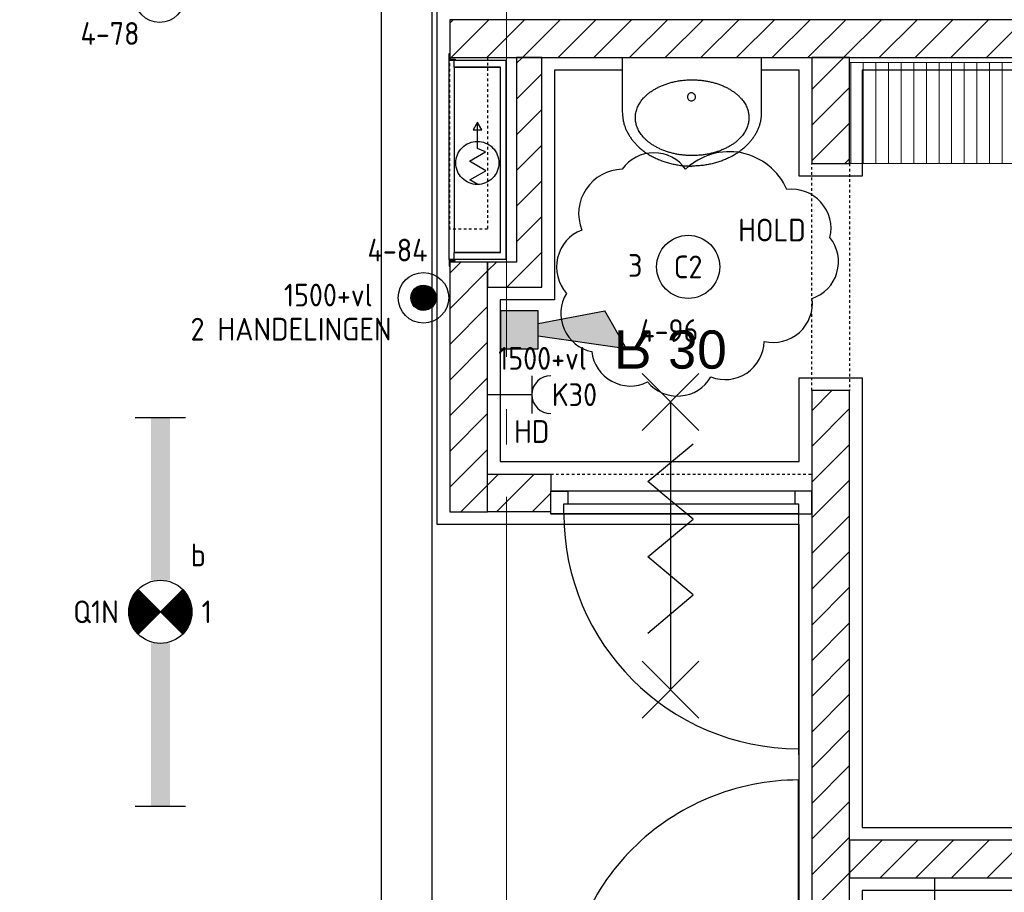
# Model space of a CAD drawing. Header units: millimetres. Extents: x -38031 to 123247, y -16330 to 129979.
# Tile 49 of 235: x -1929 to 1972, y 19352 to 22809. Entities that reach past the tile are written whole.
import ezdxf
from ezdxf.enums import TextEntityAlignment as Align

# ---------------------------------------------------------------- set-up
doc = ezdxf.new("R2010")
doc.units = ezdxf.units.MM
doc.header["$LTSCALE"] = 50
doc.linetypes.add('STYLE_01', pattern=[0.41664, 0.20828, -0.20836])
doc.linetypes.add('STYLE_11', pattern=[5, 3.888855, -0.416718, 0.277786, -0.416641])
for name, color, linetype in [('AL$1A---_ALGEMEEN', 8, 'Continuous'), ('AM$1A---_ARCERING', 8, 'Continuous'), ('AT$1A---_TEKST100', 8, 'Continuous'), ('BOUWKUNDIG', 8, 'Continuous'), ('EB6511--_ATTRIB', 2, 'Continuous'), ('EL6131--_KG', 3, 'Continuous'), ('EL6222--', 3, 'Continuous'), ('EL6311--', 3, 'Continuous'), ('EL6311--NV', 7, 'Continuous'), ('EL6511--', 3, 'Continuous'), ('NTB', 7, 'Continuous')]:
    doc.layers.add(name, color=color, linetype=linetype)
doc.layers.add('stramien', color=1, linetype='STYLE_11', lineweight=15)
doc.styles.add('Arial', font='ARIAL.TTF')
doc.styles.add('BURO-018', font='iso.shx', dxfattribs={"height": 90})
doc.styles.add('NORATT', font='iso.shx')
doc.styles.get("Standard").update_dxf_attribs({"font": 'iso.shx'})
pattern_1 = [(45, (-987936.49, -175784.82), (70.710678, -70.710678), [])]

# ---------------------------------------------------------------- blocks, each defined once
blk = doc.blocks.new('E00018')
at = {"color": 0, "linetype": 'Continuous'}
for p, q in [((-1.768, -1.768), (1.768, 1.768)), ((1.768, -1.768), (-1.768, 1.768))]:
    blk.add_line(p, q, dxfattribs=at)
at = {"color": 0, "linetype": 'Continuous', "const_width": 2.5}
for points in [[(-0.884, 0.884, -0.198912), (0, 1.25, -0.198912), (0.884, 0.884, -1)], [(-0.884, -0.884, 0.198912), (0, -1.25, 0.198912), (0.884, -0.884, 1)]]:
    blk.add_lwpolyline(points, format="xyb", dxfattribs=at)
blk = doc.blocks.new('1115B61540-NO1')
at = {"color": 0}
for p, q in [((-15.4, 2), (-15.4, -2)), ((15.4, 2), (15.4, -2))]:
    blk.add_line(p, q, dxfattribs=at)
at = {"color": 0, "linetype": 'Continuous'}
blk.add_circle((0, 0), 2.5, dxfattribs=at)
at = {"color": 0}
for points in [[(-2.5, 0.75), (-15.4, 0.75), (-2.5, -0.75), (-15.4, -0.75)], [(2.5, 0.75), (15.4, 0.75), (2.5, -0.75), (15.4, -0.75)]]:
    blk.add_solid(points, dxfattribs=at)
at = {"color": 0, "zscale": 100}
blk.add_blockref('E00018', (0, 0), dxfattribs=at)
at = {"color": 0, "linetype": 'Continuous', "style": 'BURO-018'}
for tag, p in [('E_GKAST', (0, 8)), ('E_GROEP', (0, 5)), ('E_SGROEP', (4.5, 5)), ('E_ARMCODE', (0, 0)), ('E_SLET', (4.5, -3))]:
    blk.add_attdef(tag, text='', height=1.8, dxfattribs=at).set_placement(p, align=Align.MIDDLE)
blk = doc.blocks.new('E00123')
at = {"color": 0, "linetype": 'Continuous'}
blk.add_circle((0, 0), 2, dxfattribs=at)
at = {"color": 0, "linetype": 'Continuous', "style": 'BURO-018'}
for tag, p in [('E_TEXT1', (0, 4.5)), ('E_TEXT2', (0, 0))]:
    blk.add_attdef(tag, text='', height=1.8, dxfattribs=at).set_placement(p, align=Align.MIDDLE)
at = {"color": 0, "linetype": 'Continuous', "style": 'BURO-018', "flags": 1}
blk.add_attdef('E_MATCODE', (0, 0), '', height=1.8, dxfattribs=at)
blk = doc.blocks.new('1115B3A')
at = {"color": 0, "linetype": 'Continuous'}
blk.add_circle((0, 0), 2.5, dxfattribs=at)
at = {"color": 0, "linetype": 'Continuous', "style": 'BURO-018'}
for tag, p in [('E_GKAST', (0, 8)), ('E_GROEP', (0, 5)), ('E_SGROEP', (4.5, 5)), ('E_ARMCODE', (0, 0)), ('E_SLET', (4.5, -1))]:
    blk.add_attdef(tag, text='', height=1.8, dxfattribs=at).set_placement(p, align=Align.MIDDLE)
blk = doc.blocks.new('E-GK-GTC-C83C')
at = {"color": 0, "linetype": 'Continuous'}
for p, q in [((-0.5, 100), (0.5, 100)), ((-0.5, -100), (0.5, -100))]:
    blk.add_line(p, q, dxfattribs=at)
blk = doc.blocks.new('E00023')
at = {"color": 0, "const_width": 1}
blk.add_lwpolyline([(-0.5, 3, 1), (0.5, 3, 1)], format="xyb", close=True, dxfattribs=at)
at = {"color": 0, "linetype": 'Continuous'}
for radius in [2, 1]:
    blk.add_circle((0, 3), radius, dxfattribs=at)
at = {"color": 0, "linetype": 'Continuous', "style": 'BURO-018'}
blk.add_attdef('E_TEXT1', text='', height=1.8, dxfattribs=at).set_placement((0, 7.5), align=Align.MIDDLE)
at = {"color": 0, "linetype": 'Continuous', "style": 'BURO-018', "flags": 1}
blk.add_attdef('E_MATCODE', (0, 0), '', height=1.8, dxfattribs=at)
blk = doc.blocks.new('Group-18')
at = {"layer": 'AL$1A---_ALGEMEEN', "color": 0}
blk.add_lwpolyline([(-58776, 564.1), (-58776, -15175.9), (-58766, -15175.9), (-58766, -15898.1), (-60396, -15898.1), (-60396, -17708.4), (-55482.7, -17708.4), (-55482.7, -14815.9), (-56636, -14815.9), (-56636, -9665.9), (-55202, -9665.9), (-55202, -7765.9), (-56636, -7765.9), (-56636, -1065.9), (-46556, -1065.9), (-46556, 534.1)], close=True, dxfattribs=at)
blk.add_lwpolyline([(-56171, -6826), (-56171, -6876), (-56386, -6876), (-56386, -7515.9), (-55202, -7515.9), (-55202, -7185), (-54952, -7185), (-54952, -8966), (-48936, -8966), (-48936, -9216), (-54952, -9216), (-54952, -11316), (-46336, -11316), (-46336, -9216), (-47836, -9216), (-47836, -8966), (-46336, -8966), (-46336, -5965.9), (-54952, -5965.9), (-54952, -6385.9), (-55202, -6385.9), (-55202, -5965.9), (-56171, -5966), (-56171, -6826)], dxfattribs=at)
blk = doc.blocks.new('Group-67')
at = {"layer": 'AL$1A---_ALGEMEEN', "color": 0}
for p, q in [((-54666, -9165.9), (-54666, -9465.9)), ((-54516, -9315.9), (-54816, -9315.9))]:
    blk.add_line(p, q, dxfattribs=at)
blk = doc.blocks.new('wastafel 430 x 550')
at = {"color": 0}
blk.add_wipeout([(0, -218.4), (275, -218.4), (275, -220.2), (275, -222), (274.9, -223.7), (274.9, -225.5), (274.8, -227.2), (274.7, -229), (274.6, -230.7), (274.4, -232.5), (274.3, -234.2), (274.1, -236), (273.9, -237.7), (273.7, -239.4), (273.5, -241.1), (273.2, -242.9), (273, -244.6), (272.7, -246.3), (272.4, -248), (272.1, -249.7), (271.8, -251.4), (271.4, -253.1), (271, -254.8), (270.6, -256.5), (270.2, -258.2), (269.8, -259.9), (269.4, -261.6), (268.9, -263.2), (268.4, -264.9), (267.9, -266.6), (267.4, -268.2), (266.9, -269.9), (266.4, -271.6), (265.8, -273.2), (265.2, -274.9), (264.6, -276.5), (264, -278.2), (263.3, -279.8), (262.7, -281.4), (262, -283.1), (261.3, -284.7), (260.6, -286.3), (259.9, -287.9), (259.1, -289.6), (258.4, -291.2), (257.6, -292.8), (256.8, -294.4), (256, -296), (255.1, -297.6), (254.3, -299.2), (253.4, -300.8), (252.5, -302.4), (251.6, -303.9), (250.7, -305.5), (249.7, -307.1), (248.8, -308.7), (247.8, -310.3), (246.8, -311.8), (245.8, -313.4), (244.7, -314.9), (243.7, -316.5), (242.6, -318), (241.5, -319.6), (240.4, -321.1), (239.3, -322.7), (238.2, -324.2), (237, -325.7), (235.8, -327.3), (234.6, -328.8), (233.4, -330.3), (232.2, -331.8), (231, -333.2), (229.8, -334.7), (228.5, -336.2), (227.3, -337.6), (226, -339), (224.7, -340.5), (223.4, -341.9), (222.1, -343.3), (220.7, -344.7), (219.4, -346.1), (218, -347.5), (216.7, -348.8), (215.3, -350.2), (213.9, -351.5), (212.5, -352.9), (211.1, -354.2), (209.6, -355.5), (208.2, -356.8), (206.7, -358.1), (205.3, -359.4), (203.8, -360.7), (202.3, -361.9), (200.8, -363.2), (199.2, -364.4), (197.7, -365.7), (196.1, -366.9), (194.6, -368.1), (193, -369.3), (191.4, -370.5), (189.8, -371.7), (188.2, -372.9), (186.5, -374), (184.9, -375.2), (183.2, -376.3), (181.6, -377.5), (179.9, -378.6), (178.2, -379.7), (176.5, -380.8), (174.7, -381.9), (173, -383), (171.3, -384.1), (169.5, -385.1), (167.7, -386.2), (165.9, -387.2), (164.1, -388.3), (162.3, -389.3), (160.5, -390.3), (158.6, -391.3), (156.8, -392.3), (154.9, -393.3), (153, -394.2), (151.1, -395.2), (149.2, -396.2), (147.3, -397.1), (145.4, -398), (143.4, -399), (141.5, -399.9), (139.5, -400.8), (137.5, -401.7), (135.5, -402.5), (133.5, -403.4), (131.5, -404.3), (129.5, -405.1), (127.5, -405.9), (125.4, -406.7), (123.4, -407.5), (121.4, -408.3), (119.4, -409.1), (117.3, -409.8), (115.3, -410.6), (113.2, -411.3), (111.2, -412), (109.1, -412.7), (107, -413.4), (105, -414.1), (102.9, -414.7), (100.8, -415.4), (98.7, -416), (96.7, -416.6), (94.6, -417.2), (92.5, -417.8), (90.4, -418.4), (88.3, -418.9), (86.1, -419.5), (84, -420), (81.9, -420.5), (79.8, -421), (77.6, -421.5), (75.5, -422), (73.4, -422.5), (71.2, -422.9), (69.1, -423.3), (66.9, -423.8), (64.8, -424.2), (62.6, -424.6), (60.4, -425), (58.2, -425.3), (56.1, -425.7), (53.9, -426), (51.7, -426.3), (49.5, -426.7), (47.3, -426.9), (45.1, -427.2), (42.9, -427.5), (40.7, -427.8), (38.5, -428), (36.2, -428.2), (34, -428.4), (31.8, -428.6), (29.5, -428.8), (27.3, -429), (25, -429.2), (22.8, -429.3), (20.5, -429.4), (18.3, -429.6), (16, -429.7), (13.7, -429.8), (11.5, -429.8), (9.2, -429.9), (6.9, -429.9), (4.6, -430), (2.3, -430), (0, -430)], dxfattribs=at).dxf.layer = 'AL$1A---_ALGEMEEN'
at = {"layer": 'AL$1A---_ALGEMEEN', "color": 0}
blk.add_open_spline([(275, -218.4), (275, -275.1), (201.3, -373.3), (73.7, -430), (0, -430)], degree=2, dxfattribs=at)
at = {"color": 0}
blk.add_wipeout([(275, -218.4), (275, 0), (-275, 0), (-275, -218.4)], dxfattribs=at).dxf.layer = 'AL$1A---_ALGEMEEN'
at = {"layer": 'AL$1A---_ALGEMEEN', "color": 0}
blk.add_lwpolyline([(275, -218.4), (275, 0), (-275, 0), (-275, -218.4)], dxfattribs=at)
at = {"color": 0}
blk.add_wipeout([(0, -218.4), (-275, -218.4), (-275, -220.2), (-275, -222), (-274.9, -223.7), (-274.9, -225.5), (-274.8, -227.2), (-274.7, -229), (-274.6, -230.7), (-274.4, -232.5), (-274.3, -234.2), (-274.1, -236), (-273.9, -237.7), (-273.7, -239.4), (-273.5, -241.1), (-273.2, -242.9), (-273, -244.6), (-272.7, -246.3), (-272.4, -248), (-272.1, -249.7), (-271.8, -251.4), (-271.4, -253.1), (-271, -254.8), (-270.6, -256.5), (-270.2, -258.2), (-269.8, -259.9), (-269.4, -261.6), (-268.9, -263.2), (-268.4, -264.9), (-267.9, -266.6), (-267.4, -268.2), (-266.9, -269.9), (-266.4, -271.6), (-265.8, -273.2), (-265.2, -274.9), (-264.6, -276.5), (-264, -278.2), (-263.3, -279.8), (-262.7, -281.4), (-262, -283.1), (-261.3, -284.7), (-260.6, -286.3), (-259.9, -287.9), (-259.1, -289.6), (-258.4, -291.2), (-257.6, -292.8), (-256.8, -294.4), (-256, -296), (-255.1, -297.6), (-254.3, -299.2), (-253.4, -300.8), (-252.5, -302.4), (-251.6, -303.9), (-250.7, -305.5), (-249.7, -307.1), (-248.8, -308.7), (-247.8, -310.3), (-246.8, -311.8), (-245.8, -313.4), (-244.7, -314.9), (-243.7, -316.5), (-242.6, -318), (-241.5, -319.6), (-240.4, -321.1), (-239.3, -322.7), (-238.2, -324.2), (-237, -325.7), (-235.8, -327.3), (-234.6, -328.8), (-233.4, -330.3), (-232.2, -331.8), (-231, -333.2), (-229.8, -334.7), (-228.5, -336.2), (-227.3, -337.6), (-226, -339), (-224.7, -340.5), (-223.4, -341.9), (-222.1, -343.3), (-220.7, -344.7), (-219.4, -346.1), (-218, -347.5), (-216.7, -348.8), (-215.3, -350.2), (-213.9, -351.5), (-212.5, -352.9), (-211.1, -354.2), (-209.6, -355.5), (-208.2, -356.8), (-206.7, -358.1), (-205.3, -359.4), (-203.8, -360.7), (-202.3, -361.9), (-200.8, -363.2), (-199.2, -364.4), (-197.7, -365.7), (-196.1, -366.9), (-194.6, -368.1), (-193, -369.3), (-191.4, -370.5), (-189.8, -371.7), (-188.2, -372.9), (-186.5, -374), (-184.9, -375.2), (-183.2, -376.3), (-181.6, -377.5), (-179.9, -378.6), (-178.2, -379.7), (-176.5, -380.8), (-174.7, -381.9), (-173, -383), (-171.3, -384.1), (-169.5, -385.1), (-167.7, -386.2), (-165.9, -387.2), (-164.1, -388.3), (-162.3, -389.3), (-160.5, -390.3), (-158.6, -391.3), (-156.8, -392.3), (-154.9, -393.3), (-153, -394.2), (-151.1, -395.2), (-149.2, -396.2), (-147.3, -397.1), (-145.4, -398), (-143.4, -399), (-141.5, -399.9), (-139.5, -400.8), (-137.5, -401.7), (-135.5, -402.5), (-133.5, -403.4), (-131.5, -404.3), (-129.5, -405.1), (-127.5, -405.9), (-125.4, -406.7), (-123.4, -407.5), (-121.4, -408.3), (-119.4, -409.1), (-117.3, -409.8), (-115.3, -410.6), (-113.2, -411.3), (-111.2, -412), (-109.1, -412.7), (-107, -413.4), (-105, -414.1), (-102.9, -414.7), (-100.8, -415.4), (-98.7, -416), (-96.7, -416.6), (-94.6, -417.2), (-92.5, -417.8), (-90.4, -418.4), (-88.3, -418.9), (-86.1, -419.5), (-84, -420), (-81.9, -420.5), (-79.8, -421), (-77.6, -421.5), (-75.5, -422), (-73.4, -422.5), (-71.2, -422.9), (-69.1, -423.3), (-66.9, -423.8), (-64.8, -424.2), (-62.6, -424.6), (-60.4, -425), (-58.2, -425.3), (-56.1, -425.7), (-53.9, -426), (-51.7, -426.3), (-49.5, -426.7), (-47.3, -426.9), (-45.1, -427.2), (-42.9, -427.5), (-40.7, -427.8), (-38.5, -428), (-36.2, -428.2), (-34, -428.4), (-31.8, -428.6), (-29.5, -428.8), (-27.3, -429), (-25, -429.2), (-22.8, -429.3), (-20.5, -429.4), (-18.3, -429.6), (-16, -429.7), (-13.7, -429.8), (-11.5, -429.8), (-9.2, -429.9), (-6.9, -429.9), (-4.6, -430), (-2.3, -430), (0, -430)], dxfattribs=at).dxf.layer = 'AL$1A---_ALGEMEEN'
at = {"layer": 'AL$1A---_ALGEMEEN', "color": 0}
blk.add_open_spline([(-275, -218.4), (-275, -275.1), (-201.3, -373.3), (-73.7, -430), (0, -430)], degree=2, dxfattribs=at)
at = {"color": 0}
blk.add_wipeout([(-0.9, -388.4), (-23, -387.7), (-44.8, -385.5), (-66.3, -382), (-87, -377), (-107, -370.7), (-125.9, -363.1), (-143.7, -354.4), (-160, -344.5), (-174.9, -333.6), (-188, -321.8), (-199.4, -309.1), (-208.8, -295.8), (-216.3, -282), (-221.6, -267.7), (-224.9, -253.1), (-225.9, -238.4), (-224.9, -223.7), (-221.6, -209.2), (-216.3, -194.9), (-208.8, -181), (-199.4, -167.7), (-188, -155.1), (-174.9, -143.3), (-160, -132.4), (-143.7, -122.5), (-125.9, -113.7), (-107, -106.1), (-87, -99.8), (-66.3, -94.9), (-44.8, -91.3), (-23, -89.1), (-0.9, -88.4), (21.1, -89.1), (43, -91.3), (64.4, -94.9), (85.2, -99.8), (105.1, -106.1), (124.1, -113.7), (141.8, -122.5), (158.2, -132.4), (173, -143.3), (186.1, -155.1), (197.5, -167.7), (206.9, -181), (214.4, -194.9), (219.7, -209.2), (223, -223.7), (224.1, -238.4), (223, -253.1), (219.7, -267.7), (214.4, -282), (206.9, -295.8), (197.5, -309.1), (186.1, -321.8), (173, -333.6), (158.2, -344.5), (141.8, -354.4), (124.1, -363.1), (105.1, -370.7), (85.2, -377), (64.4, -382), (43, -385.5), (21.1, -387.7)], dxfattribs=at).dxf.layer = 'AL$1A---_ALGEMEEN'
at = {"layer": 'AL$1A---_ALGEMEEN', "color": 0}
blk.add_open_spline([(-113.4, -108.5), (-61.2, -88.4), (59.3, -88.4), (163.8, -128.6), (224.1, -198.2), (224.1, -278.6), (163.8, -348.2), (59.3, -388.4), (-61.2, -388.4), (-165.7, -348.2), (-225.9, -278.6), (-225.9, -198.2), (-165.7, -128.6), (-113.4, -108.5)], degree=2, dxfattribs=at)
at = {"color": 0}
blk.add_wipeout([(2, -172), (0.4, -171.9), (-1.1, -171.7), (-2.6, -171.3), (-4.1, -170.8), (-5.5, -170.1), (-6.9, -169.3), (-8.2, -168.4), (-9.3, -167.3), (-10.4, -166.2), (-11.3, -164.9), (-12.1, -163.5), (-12.8, -162.1), (-13.3, -160.6), (-13.7, -159.1), (-13.9, -157.6), (-14, -156), (-13.9, -154.4), (-13.7, -152.9), (-13.3, -151.4), (-12.8, -149.9), (-12.1, -148.5), (-11.3, -147.1), (-10.4, -145.8), (-9.3, -144.7), (-8.2, -143.6), (-6.9, -142.7), (-5.5, -141.9), (-4.1, -141.2), (-2.6, -140.7), (-1.1, -140.3), (0.4, -140.1), (2, -140), (3.6, -140.1), (5.1, -140.3), (6.6, -140.7), (8.1, -141.2), (9.5, -141.9), (10.9, -142.7), (12.2, -143.6), (13.3, -144.7), (14.4, -145.8), (15.3, -147.1), (16.1, -148.5), (16.8, -149.9), (17.3, -151.4), (17.7, -152.9), (17.9, -154.4), (18, -156), (17.9, -157.6), (17.7, -159.1), (17.3, -160.6), (16.8, -162.1), (16.1, -163.5), (15.3, -164.9), (14.4, -166.2), (13.3, -167.3), (12.2, -168.4), (10.9, -169.3), (9.5, -170.1), (8.1, -170.8), (6.6, -171.3), (5.1, -171.7), (3.6, -171.9)], dxfattribs=at).dxf.layer = 'AL$1A---_ALGEMEEN'
at = {"layer": 'AL$1A---_ALGEMEEN', "color": 0, "flags": 128}
blk.add_lwpolyline([(-14, -156, -0.414214), (2, -140, -0.414214), (18, -156, -0.414214), (2, -172, -0.414214)], format="xyb", close=True, dxfattribs=at)
blk = doc.blocks.new('32x_hout-mk 810-a')
at = {"color": 0}
blk.add_wipeout([(-20.7, -1023), (-20.7, -11), (-110.7, -11), (-110.7, -1023)], dxfattribs=at).dxf.layer = 'AL$1A---_ALGEMEEN'
at = {"layer": 'AL$1A---_ALGEMEEN', "color": 0}
blk.add_lwpolyline([(-20.7, -1023), (-20.7, -11), (-110.7, -11), (-110.7, -1023)], close=True, dxfattribs=at)
at = {"color": 0}
for points in [[(-20.7, -67), (-20.7, 0), (-110.7, 0), (-110.7, -67)], [(-110.7, -967), (-20.7, -967), (-20.7, -1034), (-110.7, -1034)]]:
    blk.add_wipeout(points, dxfattribs=at).dxf.layer = 'AL$1A---_ALGEMEEN'
at = {"layer": 'AL$1A---_ALGEMEEN', "color": 0}
for points in [[(-20.7, -67), (-20.7, 0), (-110.7, 0), (-110.7, -67)], [(909, -959.2), (908.2, -936.4), (906.8, -913.6), (904.8, -890.8), (902.3, -868.2), (899.2, -845.5), (895.6, -823), (891.4, -800.6), (886.7, -778.2), (881.4, -756), (875.6, -734), (869.2, -712), (862.4, -690.3), (854.9, -668.7), (847, -647.3), (838.5, -626.1), (829.5, -605.1), (820, -584.4), (810, -563.9), (799.5, -543.6), (788.5, -523.6), (777, -503.9), (765, -484.5), (752.6, -465.3), (739.6, -446.5), (726.3, -428), (712.5, -409.8), (698.2, -392), (683.5, -374.5), (668.4, -357.5), (652.8, -340.7), (636.9, -324.4), (620.6, -308.5), (603.8, -292.9), (586.7, -277.8), (569.3, -263.1), (551.5, -248.8), (533.3, -235), (514.8, -221.6), (496, -208.7), (476.8, -196.3), (457.4, -184.3), (437.7, -172.8), (417.7, -161.8), (397.4, -151.3), (376.9, -141.3), (356.2, -131.8), (335.2, -122.8), (314, -114.3), (292.6, -106.4), (271, -98.9), (249.3, -92), (227.3, -85.7), (205.3, -79.9), (183.1, -74.6), (160.7, -69.9), (138.3, -65.7), (115.8, -62.1), (93.1, -59), (70.4, -56.5), (47.7, -54.5), (24.9, -53.1), (2.1, -52.3), (-20.7, -52), (-20.7, -982), (909.3, -982)], [(-110.7, -967), (-20.7, -967), (-20.7, -1034), (-110.7, -1034)]]:
    blk.add_lwpolyline(points, close=True, dxfattribs=at)
at = {"color": 0}
blk.add_wipeout([(-60.7, -52), (-20.7, -52), (-20.7, -982), (-60.7, -982)], dxfattribs=at).dxf.layer = 'AL$1A---_ALGEMEEN'
at = {"layer": 'AL$1A---_ALGEMEEN', "color": 0}
blk.add_lwpolyline([(-60.7, -52), (-20.7, -52), (-20.7, -982), (-60.7, -982)], close=True, dxfattribs=at)
blk = doc.blocks.new('Group-94')
at = {"layer": 'AL$1A---_ALGEMEEN', "color": 0}
for p, q in [((-97.5, 382.003125), (127.5, 157.003125)), ((-97.5, 157.003125), (127.5, 382.003125))]:
    blk.add_line(p, q, dxfattribs=at)
at = {"layer": 'AL$1A---_ALGEMEEN', "color": 0, "flags": 1}
blk.add_attdef('B60_30', (-97.5, 157.003125), '', height=0.2, dxfattribs=at)
blk = doc.blocks.new('Group-95')
at = {"layer": 'AL$1A---_ALGEMEEN', "color": 0}
for p, q in [((-97.5, -757.809375), (127.5, -982.809375)), ((-97.5, -982.809375), (127.5, -757.809375))]:
    blk.add_line(p, q, dxfattribs=at)
at = {"layer": 'AL$1A---_ALGEMEEN', "color": 0, "flags": 1}
blk.add_attdef('B60_30', (-97.5, -982.809375), '', height=0.2, dxfattribs=at)
blk = doc.blocks.new('wbdbo 30 zelfsl')
at = {"layer": 'AL$1A---_ALGEMEEN', "color": 0}
blk.add_line((15, -870.3), (15, 269.5), dxfattribs=at)
blk.add_lwpolyline([(-75, 45.3), (105, -106.5), (-75, -256.1), (105, -405.7), (-75, -555.2), (105, -704.7)], dxfattribs=at)
for name in ['Group-94', 'Group-95']:
    blk.add_blockref(name, (0, 0), dxfattribs=at)
at = {"layer": 'AT$1A---_TEKST100', "style": 'Arial'}
blk.add_text('R 30', height=151.52, dxfattribs=at).set_placement((15, -1199.2), align=Align.BOTTOM_CENTER)
blk = doc.blocks.new('32x_hout-mk 852s-a')
at = {"color": 0}
blk.add_wipeout([(-20.7, -1045), (-20.7, -11), (-110.7, -11), (-110.7, -1045)], dxfattribs=at).dxf.layer = 'AL$1A---_ALGEMEEN'
at = {"layer": 'AL$1A---_ALGEMEEN', "color": 0}
blk.add_lwpolyline([(-20.7, -1045), (-20.7, -11), (-110.7, -11), (-110.7, -1045)], close=True, dxfattribs=at)
at = {"color": 0}
for points in [[(-20.7, -78), (-20.7, -11), (-110.7, -11), (-110.7, -78)], [(-110.7, -978), (-20.7, -978), (-20.7, -1045), (-110.7, -1045)]]:
    blk.add_wipeout(points, dxfattribs=at).dxf.layer = 'AL$1A---_ALGEMEEN'
at = {"layer": 'AL$1A---_ALGEMEEN', "color": 0}
for points in [[(-20.7, -78), (-20.7, -11), (-110.7, -11), (-110.7, -78)], [(-110.7, -978), (-20.7, -978), (-20.7, -1045), (-110.7, -1045)]]:
    blk.add_lwpolyline(points, close=True, dxfattribs=at)
at = {"color": 0}
blk.add_wipeout([(-60.7, -63), (-20.7, -63), (-20.7, -993), (-60.7, -993)], dxfattribs=at).dxf.layer = 'AL$1A---_ALGEMEEN'
at = {"layer": 'AL$1A---_ALGEMEEN', "color": 0}
blk.add_line((-20.7, -63), (933, -63), dxfattribs=at)
blk.add_lwpolyline([(-60.7, -63), (-20.7, -63), (-20.7, -993), (-60.7, -993)], close=True, dxfattribs=at)
blk.add_arc((-20.7, -63), 930, 270, 359.8774, dxfattribs=at)
at = {"layer": 'AL$1A---_ALGEMEEN', "color": 0, "xscale": -1, "rotation": 270}
blk.add_blockref('wbdbo 30 zelfsl', (405.9, -585.9), dxfattribs=at)
blk = doc.blocks.new('65-brandslaghaspel')
at = {"layer": 'AL$1A---_ALGEMEEN', "color": 0}
for p, q in [((173.6, -0.9), (143.8, 16.2)), ((143.8, 16.2), (143.8, -17.6)), ((143.8, -17.6), (173.4, -0.5))]:
    blk.add_line(p, q, dxfattribs=at)
at = {"color": 0}
blk.add_wipeout([(12.6, -85.4), (4.2, -85), (-4.1, -83.8), (-12.2, -81.8), (-20.1, -78.9), (-27.7, -75.4), (-34.9, -71), (-41.6, -66), (-47.8, -60.4), (-53.5, -54.2), (-58.5, -47.5), (-62.8, -40.3), (-66.3, -32.7), (-69.2, -24.8), (-71.2, -16.7), (-72.4, -8.4), (-72.9, 0), (-72.4, 8.4), (-71.2, 16.7), (-69.2, 24.8), (-66.3, 32.7), (-62.8, 40.3), (-58.5, 47.5), (-53.5, 54.2), (-47.8, 60.4), (-41.6, 66), (-34.9, 71), (-27.7, 75.4), (-20.1, 78.9), (-12.2, 81.8), (-4.1, 83.8), (4.2, 85), (12.6, 85.4), (21, 85), (29.3, 83.8), (37.4, 81.8), (45.3, 78.9), (52.9, 75.4), (60.1, 71), (66.8, 66), (73, 60.4), (78.6, 54.2), (83.6, 47.5), (87.9, 40.3), (91.5, 32.7), (94.4, 24.8), (96.4, 16.7), (97.6, 8.4), (98, 0), (97.6, -8.4), (96.4, -16.7), (94.4, -24.8), (91.5, -32.7), (87.9, -40.3), (83.6, -47.5), (78.6, -54.2), (73, -60.4), (66.8, -66), (60.1, -71), (52.9, -75.4), (45.3, -78.9), (37.4, -81.8), (29.3, -83.8), (21, -85)], dxfattribs=at).dxf.layer = 'AL$1A---_ALGEMEEN'
at = {"layer": 'AL$1A---_ALGEMEEN', "color": 0}
for p, q in [((-72.8, -2), (-54.7, 29.3)), ((-54.7, 29.3), (-18.3, -33.9)), ((-18.3, -33.9), (19.2, 31.1)), ((19.2, 31.1), (55.9, -32.4)), ((55.9, -32.4), (70.2, -0.9)), ((70.2, -0.9), (173.6, -0.9))]:
    blk.add_line(p, q, dxfattribs=at)
at = {"layer": 'AL$1A---_ALGEMEEN', "color": 0, "flags": 128}
blk.add_lwpolyline([(-72.9, 0, -0.414214), (12.6, 85.4, -0.414214), (98, 0, -0.414214), (12.6, -85.4, -0.414214)], format="xyb", close=True, dxfattribs=at)
blk = doc.blocks.new('65-brslhkast o')
at = {"color": 0}
blk.add_wipeout([(-762.5, 204), (-27.5, 204), (-27.5, 21), (-762.5, 21)], dxfattribs=at).dxf.layer = 'AL$1A---_ALGEMEEN'
at = {"layer": 'AL$1A---_ALGEMEEN', "color": 0}
blk.add_lwpolyline([(-762.5, 204), (-27.5, 204), (-27.5, 21), (-762.5, 21)], close=True, dxfattribs=at)
blk.add_blockref('65-brandslaghaspel', (-420, 112.8), dxfattribs=at)
at = {"color": 0}
blk.add_wipeout([(-790, 225), (0, 225), (0, 204), (-790, 204)], dxfattribs=at).dxf.layer = 'AL$1A---_ALGEMEEN'
at = {"layer": 'AL$1A---_ALGEMEEN', "color": 0}
blk.add_lwpolyline([(-790, 225), (0, 225), (0, 204), (-790, 204)], close=True, dxfattribs=at)
at = {"color": 0}
blk.add_wipeout([(-790, 0), (-790, 204), (-762.5, 204), (-762.5, 21), (-27.5, 21), (-27.5, 204), (0, 204), (0, 0)], dxfattribs=at).dxf.layer = 'AL$1A---_ALGEMEEN'
at = {"layer": 'AL$1A---_ALGEMEEN', "color": 0}
blk.add_lwpolyline([(-790, 0), (-790, 204), (-762.5, 204), (-762.5, 21), (-27.5, 21), (-27.5, 204), (0, 204), (0, 0)], close=True, dxfattribs=at)
blk = doc.blocks.new('hoeklijn bshk')
at = {"layer": 'AL$1A---_ALGEMEEN', "color": 0}
blk.add_lwpolyline([(0, 1), (0, 26), (3, 26), (3, 4), (25, 4), (25, 1)], close=True, dxfattribs=at)
blk = doc.blocks.new('Group-163')
at = {"layer": 'AL$1A---_ALGEMEEN', "color": 0, "rotation": 90}
blk.add_blockref('65-brslhkast o', (-56364, -5926), dxfattribs=at)
at = {"layer": 'AL$1A---_ALGEMEEN', "color": 0}
blk.add_blockref('hoeklijn bshk', (-56589, -5926), dxfattribs=at)
at = {"layer": 'AL$1A---_ALGEMEEN', "color": 0, "xscale": -1, "rotation": 180}
blk.add_blockref('hoeklijn bshk', (-56589, -6716), dxfattribs=at)
blk = doc.blocks.new('200254 W 210 11-06-2007')
at = {"layer": 'AM$1A---_ARCERING', "linetype": 'Continuous', "lineweight": 5}
h = blk.add_hatch(dxfattribs=at)
h.set_pattern_fill('KALKZANDSTEEN', color=256, scale=50, style=0, pattern_type=2)
h.set_pattern_definition(pattern_1)
h.paths.add_polyline_path([(-36424, -2178.6), (-36424, -2328.6), (-26124, -2328.6), (-26124, -2178.6)])
h = blk.add_hatch(dxfattribs=at)
h.set_pattern_fill('KALKZANDSTEEN', color=256, scale=50, style=0, pattern_type=2)
h.set_pattern_definition(pattern_1)
h.paths.add_polyline_path([(-34840, -2328.4), (-34990, -2328.4), (-34990, -2748.4), (-34840, -2748.4)])
h = blk.add_hatch(dxfattribs=at)
h.set_pattern_fill('1_5_PLAAT___', color=256, scale=50, style=0, pattern_type=2)
h.set_pattern_definition([(90, (-987936.493, -175784.823), (50, 0), [])])
h.paths.add_polyline_path([(-34840, -2748.4), (-26524, -2748.4), (-26524, -4998.4), (-27379, -4997.6), (-27379, -5428.6), (-26129, -5428.6), (-26124, -2348.4), (-34840, -2348.4)])
h = blk.add_hatch(dxfattribs=at)
h.set_pattern_fill('KALKZANDSTEEN', color=256, scale=50, style=0, pattern_type=2)
h.set_pattern_definition(pattern_1)
h.paths.add_polyline_path([(-36424, -3138.6), (-36424, -4128.4), (-36274, -4128.4), (-36274, -3138.6)])
h = blk.add_hatch(dxfattribs=at)
h.set_pattern_fill('KALKZANDSTEEN', color=256, scale=50, style=0, pattern_type=2)
h.set_pattern_definition(pattern_1)
h.paths.add_polyline_path([(-34990, -3647.6), (-34990, -7778.6), (-34840, -7778.6), (-34840, -3647.6)])
h = blk.add_hatch(dxfattribs=at)
h.set_pattern_fill('KALKZANDSTEEN', color=256, scale=50, style=0, pattern_type=2)
h.set_pattern_definition(pattern_1)
h.paths.add_polyline_path([(-36274, -3978.4), (-36023.9, -3978.4), (-36023.9, -4128.4), (-36274, -4128.4)])
h = blk.add_hatch(dxfattribs=at)
h.set_pattern_fill('KALKZANDSTEEN', color=256, scale=50, style=0, pattern_type=2)
h.set_pattern_definition(pattern_1)
h.paths.add_polyline_path([(-34840, -5578.6), (-28824, -5578.6), (-28824, -5428.6), (-34840, -5428.6)])
at = {"layer": 'AL$1A---_ALGEMEEN'}
for points in [[(-36424, -2178.6), (-36424, -2328.6), (-26124, -2328.6), (-26124, -2178.6)], [(-34840, -2328.4), (-34990, -2328.4), (-34990, -2748.4), (-34840, -2748.4)], [(-36424, -3138.6), (-36424, -4128.4), (-36274, -4128.4), (-36274, -3138.6)], [(-34990, -3647.6), (-34990, -7778.6), (-34840, -7778.6), (-34840, -3647.6)], [(-36274, -3978.4), (-36023.9, -3978.4), (-36023.9, -4128.4), (-36274, -4128.4)], [(-34840, -5578.6), (-28824, -5578.6), (-28824, -5428.6), (-34840, -5428.6)]]:
    blk.add_lwpolyline(points, close=True, dxfattribs=at)
at = {"layer": 'AL$1A---_ALGEMEEN', "linetype": 'Continuous', "lineweight": 5}
blk.add_lwpolyline([(-34840, -2748.4), (-26524, -2748.4), (-26524, -4998.4), (-27379, -4997.6), (-27379, -5428.6), (-26129, -5428.6), (-26124, -2348.4), (-34840, -2348.4)], close=True, dxfattribs=at)
at = {"layer": 'AL$1A---_ALGEMEEN'}
for name in ['Group-18', 'Group-67']:
    blk.add_blockref(name, (20162, 3587.4), dxfattribs=at)
blk.add_blockref('Group-163', (20162, 3587.4), dxfattribs=at)
at = {"layer": 'AL$1A---_ALGEMEEN', "xscale": -1}
blk.add_blockref('wastafel 430 x 550', (-35464.6, -2328.4), dxfattribs=at)
at = {"layer": 'AL$1A---_ALGEMEEN'}
for name, p, rotation in [('32x_hout-mk 852s-a', (-34978.9, -4157.2), 270), ('32x_hout-mk 810-a', (-36024, -6099.7), 90)]:
    blk.add_blockref(name, p, dxfattribs=dict(at, rotation=rotation))
at = {"layer": 'AM$1A---_ARCERING', "linetype": 'Continuous', "lineweight": 5}
h = blk.add_hatch(dxfattribs=at)
h.set_pattern_fill('KALKZANDSTEEN', color=256, scale=50, style=0, pattern_type=2)
h.set_pattern_definition(pattern_1)
h.paths.add_polyline_path([(-36059, -3238.6), (-36059, -2328.6), (-36159, -2328.6), (-36159, -3138.6), (-36274, -3138.6), (-36274, -3238.6)])
at = {"layer": 'AL$1A---_ALGEMEEN'}
blk.add_line((-36424, -2328.6), (-36034, -2328.6), dxfattribs=at)
at = {"layer": 'AL$1A---_ALGEMEEN', "linetype": 'STYLE_01'}
blk.add_line((-36023.9, -3978.4), (-34990, -3978.4), dxfattribs=at)
for points in [[(-36424, -2328.6), (-36275, -2328.6), (-36275, -3008.4), (-36424, -3008.4)], [(-34990, -2748.4), (-34840, -2748.4), (-34840, -3647.6), (-34990, -3647.6)]]:
    blk.add_lwpolyline(points, close=True, dxfattribs=at)
at = {"layer": 'AL$1A---_ALGEMEEN'}
blk.add_lwpolyline([(-36059, -3238.6), (-36059, -2328.6), (-36159, -2328.6), (-36159, -3138.6), (-36274, -3138.6), (-36274, -3238.6)], close=True, dxfattribs=at)
at = {"layer": 'stramien', "ltscale": 10}
blk.add_line((-36199, -41013.6), (-36199, 36216.4), dxfattribs=at)
blk = doc.blocks.new('E00028')
at = {"color": 0, "linetype": 'Continuous'}
for p, q in [((1.5, 11), (-1.5, 9.268)), ((1.5, 11), (0.5, 4)), ((-0.5, 4), (-1.5, 9.268)), ((-1.5, 4), (-1.5, 1)), ((1.5, 4), (-1.5, 4)), ((1.5, 1), (1.5, 4)), ((-1.5, 1), (1.5, 1))]:
    blk.add_line(p, q, dxfattribs=at)
for points in [[(-1.5, 9.268), (1.5, 11), (-0.5, 4), (0.5, 4)], [(-1.5, 4), (1.5, 4), (-1.5, 1), (1.5, 1)]]:
    blk.add_solid(points, dxfattribs=at)
at = {"color": 0, "linetype": 'Continuous', "style": 'BURO-018'}
blk.add_attdef('E_TEXT1', text='', height=1.8, dxfattribs=at).set_placement((0, 13.5), align=Align.MIDDLE)
at = {"color": 0, "linetype": 'Continuous', "style": 'BURO-018', "flags": 1}
blk.add_attdef('E_MATCODE', (0, 0), '', height=1.8, dxfattribs=at)
blk = doc.blocks.new('111304')
at = {"color": 0, "linetype": 'Continuous'}
for p, q in [((-1.5, 4.5), (1.5, 4.5)), ((0, 1), (0, 4.5))]:
    blk.add_line(p, q, dxfattribs=at)
blk.add_arc((0, 6), 1.5, 180, 0, dxfattribs=at)
at = {"color": 0, "linetype": 'Continuous', "style": 'BURO-018'}
for tag, p in [('E_GKAST', (0, 11.5)), ('E_GROEP', (0, 8.5)), ('E_SGROEP', (4.5, 8.5))]:
    blk.add_attdef(tag, text='', height=1.8, dxfattribs=at).set_placement(p, align=Align.MIDDLE)
at = {"color": 0, "linetype": 'Continuous', "style": 'BURO-018', "flags": 1}
for tag, p in [('E_VERMCODE', (13, 8.5)), ('E_MATCODE', (0, 0))]:
    blk.add_attdef(tag, text='', height=1.8, dxfattribs=at).set_placement(p, align=Align.MIDDLE)

msp = doc.modelspace()

# ---------------------------------------------------------------- block references
at = {"layer": 'BOUWKUNDIG'}
msp.add_blockref('200254 W 210 11-06-2007', (36199, 24987.6), dxfattribs=at)

# ---------------------------------------------------------------- next in the draw order: linework, layer by layer
at = {"layer": 'NTB', "color": 7}
msp.add_lwpolyline([(709.3, 22216.7, 0.520567), (458.3, 22216.7, 0.520567), (297.7, 21975.9, 0.520567), (237.5, 21725, 0.520567), (337.8, 21494.3, 0.520567), (558.7, 21373.8, 0.520567), (809.7, 21393.9, 0.520567), (1020.5, 21534.4, 0.520567), (1211.2, 21705, 0.520567), (1281.5, 21945.8, 0.520567), (1110.8, 22136.4, 0.520567)], format="xyb", close=True, dxfattribs=at)

# ---------------------------------------------------------------- next in the draw order: block references
at = {"layer": 'EL6131--_KG', "xscale": 29039.35698454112, "rotation": 89.99999999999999}
msp.add_blockref('E-GK-GTC-C83C', (-395, 29019.7), dxfattribs=at)
at = {"layer": 'EL6222--'}
ref = msp.add_blockref('111304', (-125, 21323.7), dxfattribs=dict(at, xscale=50, yscale=50, zscale=50, rotation=270))
ref.add_attrib('E_GROEP', 'K30', dxfattribs={"layer": '0', "color": 1, "linetype": 'Continuous', "height": 90, "style": 'BURO-018'}).set_placement((269, 21323.7), align=Align.MIDDLE)
ref.add_attrib('E_VERMCODE', 'HD', dxfattribs={"layer": '0', "color": 1, "linetype": 'Continuous', "height": 90, "style": 'BURO-018'}).set_placement((99.8, 21177.6), align=Align.MIDDLE)
at = {"layer": 'EL6311--'}
ref = msp.add_blockref('1115B3A', (719.4, 21829.8), dxfattribs=dict(at, xscale=50, yscale=50, zscale=50, rotation=90))
ref.add_attrib('E_ARMCODE', 'C2', dxfattribs={"layer": '0', "color": 1, "linetype": 'Continuous', "height": 90, "style": 'BURO-018'}).set_placement((719.4, 21829.8), align=Align.MIDDLE)
ref.add_attrib('E_GROEP', '3', dxfattribs={"layer": '0', "color": 1, "linetype": 'Continuous', "height": 90, "style": 'BURO-018'}).set_placement((510, 21835.6), align=Align.MIDDLE)
at = {"layer": 'EL6311--NV'}
ref = msp.add_blockref('1115B61540-NO1', (-1371.7, 20463.5), dxfattribs=dict(at, xscale=50, yscale=50, zscale=50, rotation=90))
ref.add_attrib('E_ARMCODE', 'Q1N', dxfattribs={"layer": '0', "color": 1, "linetype": 'Continuous', "height": 90, "style": 'BURO-018'}).set_placement((-1626.7, 20463.5), align=Align.MIDDLE)
ref.add_attrib('E_SLET', 'b', dxfattribs={"layer": '0', "color": 1, "linetype": 'Continuous', "height": 90, "style": 'BURO-018'}).set_placement((-1221.7, 20688.5), align=Align.MIDDLE)
ref.add_attrib('E_GROEP', '1', dxfattribs={"layer": '0', "color": 1, "linetype": 'Continuous', "height": 90, "style": 'BURO-018'}).set_placement((-1187.9, 20463.5), align=Align.MIDDLE)
at = {"layer": 'EL6511--'}
ref = msp.add_blockref('E00123', (-1374.5, 22898.4), dxfattribs=dict(at, xscale=50, yscale=50, zscale=50))
ref.add_attrib('E_TEXT2', 'BM', dxfattribs={"layer": 'EB6511--_ATTRIB', "color": 1, "linetype": 'Continuous', "height": 90, "style": 'NORATT'}).set_placement((-1374.5, 22898.4), align=Align.MIDDLE)
ref.add_attrib('E_TEXT1', '4-78', dxfattribs={"layer": 'EB6511--_ATTRIB', "color": 1, "linetype": 'Continuous', "height": 90, "style": 'NORATT'}).set_placement((-1571.3, 22754.5), align=Align.MIDDLE)
ref = msp.add_blockref('E00023', (-179.4, 21707.5), dxfattribs=dict(at, xscale=50, yscale=50, zscale=50, rotation=90))
ref.add_attrib('E_TEXT1', '4-84', dxfattribs={"layer": 'EB6511--_ATTRIB', "color": 1, "linetype": 'Continuous', "height": 90, "style": 'BURO-018'}).set_placement((-432.1, 21896.5), align=Align.MIDDLE)
ref = msp.add_blockref('E00028', (-74.6, 21580.6), dxfattribs=dict(at, xscale=50, yscale=50, zscale=50, rotation=270))
ref.add_attrib('E_TEXT1', '4-96', dxfattribs={"layer": 'EB6511--_ATTRIB', "color": 1, "linetype": 'Continuous', "height": 90, "style": 'BURO-018'}).set_placement((642.9, 21577.7), align=Align.MIDDLE)

# ---------------------------------------------------------------- next in the draw order: texts
at = {"layer": 'EL6222--', "color": 1, "style": 'BURO-018'}
msp.add_text('1500+vl', height=90, dxfattribs=at).set_placement((-33.5, 21422.3))
at = {"layer": 'EL6511--', "color": 1, "style": 'BURO-018'}
for s, p in [('1500+vl', (-882.3, 21673.2)), ('2 HANDELINGEN', (-1252.1, 21538))]:
    msp.add_text(s, height=90, dxfattribs=at).set_placement(p)
at = {"layer": 'NTB', "color": 7, "style": 'BURO-018'}
msp.add_text('HOLD', height=90, dxfattribs=at).set_placement((918.1, 21930.8))

doc.saveas('drawing.dxf')
